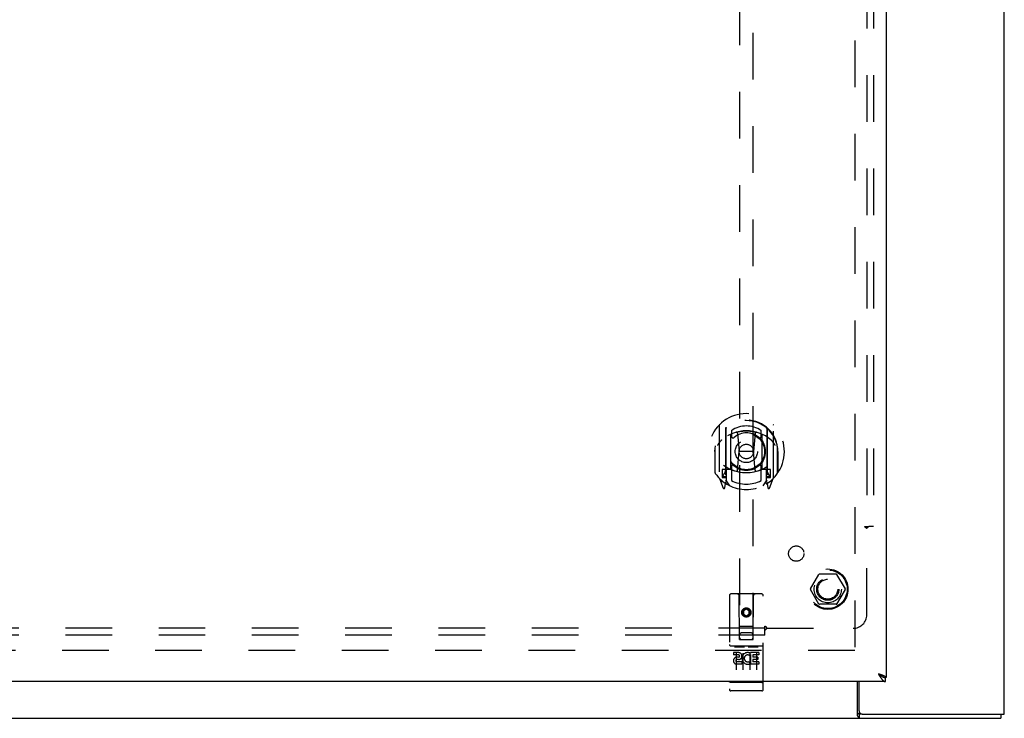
# Model space of a CAD drawing. Header units: inches. Extents: x 0 to 156, y 0 to 101.
# Tile 4 of 10: x 54 to 73, y 27 to 40. Entities that reach past the tile are written whole.
import ezdxf

# ---------------------------------------------------------------- set-up
doc = ezdxf.new("R2010")
doc.units = ezdxf.units.IN
doc.header["$LTSCALE"] = 8.587481
doc.header["$MEASUREMENT"] = 0
doc.linetypes.add('HIDDEN', pattern=[0.2, 0.1, -0.1])
doc.layers.get('0').update_dxf_attribs({"linetype": 'CONTINUOUS'})
for name, color, linetype in [('DEFAULT_2', 8, 'HIDDEN'), ('DOOR_ASSEMBLY', 7, 'CONTINUOUS'), ('SUBPANEL', 7, 'CONTINUOUS')]:
    doc.layers.add(name, color=color, linetype=linetype)

msp = doc.modelspace()

# ---------------------------------------------------------------- linework, layer by layer
at = {"color": 3, "linetype": 'Continuous'}
for p, q in [((72.534, 27.134), (72.534, 74.984)), ((69.832, 27.102), (69.832, 27.734)), ((69.859, 27.194), (69.859, 27.734)), ((35.222, 27.059), (72.471, 27.059)), ((69.919, 27.134), (72.534, 27.134))]:
    msp.add_line(p, q, dxfattribs=at)
at = {"color": 7, "linetype": 'Continuous'}
for p, q in [((69.919, 27.134), (69.862, 27.134)), ((69.862, 27.134), (69.862, 27.059)), ((72.471, 27.134), (72.471, 27.059))]:
    msp.add_line(p, q, dxfattribs=at)
msp.add_lwpolyline([(69.832, 27.154), (69.834, 27.155), (69.835, 27.155), (69.836, 27.155), (69.837, 27.154), (69.839, 27.154), (69.84, 27.154), (69.841, 27.153), (69.842, 27.152), (69.843, 27.151), (69.845, 27.15), (69.846, 27.149), (69.847, 27.148), (69.848, 27.147), (69.849, 27.145), (69.85, 27.144), (69.851, 27.142), (69.852, 27.141), (69.853, 27.139), (69.854, 27.138), (69.855, 27.137), (69.857, 27.136), (69.858, 27.135), (69.859, 27.134), (69.86, 27.134), (69.861, 27.134), (69.862, 27.134)], dxfattribs=at)
at = {"color": 3, "linetype": 'Continuous'}
for points in [[(69.832, 27.102), (69.833, 27.1), (69.834, 27.099), (69.836, 27.097), (69.837, 27.095), (69.838, 27.093), (69.839, 27.09), (69.84, 27.088), (69.841, 27.085), (69.843, 27.08)], [(69.843, 27.08), (69.845, 27.078), (69.846, 27.075), (69.847, 27.073), (69.848, 27.071), (69.849, 27.069), (69.85, 27.067), (69.851, 27.065), (69.852, 27.064), (69.854, 27.063), (69.855, 27.062), (69.856, 27.061), (69.857, 27.06), (69.858, 27.059), (69.86, 27.059), (69.861, 27.059), (69.862, 27.059)]]:
    msp.add_lwpolyline(points, dxfattribs=at)
msp.add_arc((69.919, 27.194), 0.06, 180, 270, dxfattribs=at)
at = {"layer": 'DEFAULT_2', "color": 8, "linetype": 'HIDDEN'}
for p, q in [((69.784, 73.884), (69.784, 28.234)), ((68.967, 29.439), (69.121, 29.706)), ((69.439, 29.711), (69.13, 29.711)), ((69.447, 29.706), (69.602, 29.439)), ((69.121, 29.161), (68.967, 29.429)), ((69.602, 29.429), (69.447, 29.161)), ((69.439, 29.156), (69.13, 29.156)), ((69.784, 28.309), (36.409, 28.309))]:
    msp.add_line(p, q, dxfattribs=at)
for radius in [0.372, 0.356, 0.204, 0.183]:
    msp.add_circle((69.284, 29.434), radius, dxfattribs=at)
for centre, start, end in [((69.13, 29.701), 90.0113, 149.988), ((69.439, 29.701), 30.0108, 89.9876), ((68.975, 29.434), 150.0117, 209.9873), ((69.593, 29.434), 330.0117, 29.9873), ((69.13, 29.166), 210.0108, 269.9876), ((69.439, 29.166), 270.0113, 329.988)]:
    msp.add_arc(centre, 0.01, start, end, dxfattribs=at)
at = {"layer": 'DOOR_ASSEMBLY', "color": 3, "linetype": 'Continuous'}
for p, q in [((70.359, 74.309), (70.359, 27.809)), ((70.214, 27.879), (70.23, 27.874)), ((70.226, 27.858), (70.231, 27.85)), ((70.23, 27.874), (70.241, 27.87)), ((70.241, 27.87), (70.249, 27.868)), ((70.249, 27.868), (70.257, 27.865)), ((70.257, 27.865), (70.264, 27.863)), ((70.264, 27.863), (70.271, 27.86)), ((70.346, 27.734), (35.297, 27.734))]:
    msp.add_line(p, q, dxfattribs=at)
at = {"layer": 'DOOR_ASSEMBLY', "color": 8, "linetype": 'HIDDEN'}
for p, q in [((67.659, 48.889), (67.659, 28.506)), ((67.909, 28.506), (67.909, 48.889)), ((67.284, 32.45), (67.284, 31.482)), ((67.402, 32.396), (67.402, 31.38)), ((67.409, 32.391), (67.409, 31.388)), ((67.502, 31.648), (67.502, 32.279)), ((67.509, 32.352), (67.509, 32.249)), ((67.621, 32.305), (67.652, 31.966)), ((67.947, 32.305), (67.917, 31.966)), ((68.059, 32.249), (68.059, 32.352)), ((68.067, 32.279), (68.067, 31.648)), ((68.159, 32.391), (68.159, 31.388)), ((68.167, 32.396), (68.167, 31.38)), ((68.284, 31.482), (68.284, 32.45)), ((67.202, 31.966), (67.217, 31.966)), ((67.202, 31.966), (67.202, 31.578)), ((67.209, 32.033), (67.209, 32.035)), ((67.209, 31.575), (67.209, 32.033)), ((67.621, 31.622), (67.652, 31.966)), ((67.917, 31.966), (67.652, 31.966)), ((67.947, 31.622), (67.917, 31.966)), ((68.367, 31.966), (68.352, 31.966)), ((68.359, 31.575), (68.359, 32.033)), ((68.367, 31.966), (68.367, 31.578)), ((67.402, 31.637), (67.342, 31.637)), ((67.342, 31.637), (67.342, 31.487)), ((67.379, 31.561), (67.35, 31.515)), ((67.412, 31.62), (67.412, 31.413)), ((67.502, 31.638), (67.429, 31.638)), ((67.497, 31.64), (67.432, 31.64)), ((67.509, 31.688), (67.509, 31.435)), ((68.059, 31.435), (68.059, 31.688)), ((68.139, 31.638), (68.067, 31.638)), ((68.137, 31.64), (68.071, 31.64)), ((68.157, 31.413), (68.157, 31.62)), ((68.227, 31.637), (68.167, 31.637)), ((68.218, 31.515), (68.189, 31.561)), ((68.227, 31.487), (68.227, 31.637)), ((67.289, 31.472), (67.359, 31.296)), ((67.342, 31.487), (67.402, 31.487)), ((67.354, 31.507), (67.409, 31.507)), ((67.38, 31.396), (67.385, 31.393)), ((67.387, 31.299), (67.402, 31.38)), ((67.479, 31.338), (67.409, 31.447)), ((68.159, 31.447), (68.089, 31.338)), ((68.159, 31.507), (68.214, 31.507)), ((68.167, 31.487), (68.227, 31.487)), ((68.167, 31.38), (68.181, 31.299)), ((68.187, 31.396), (68.188, 31.396)), ((68.188, 31.396), (68.188, 31.396)), ((68.21, 31.296), (68.28, 31.472)), ((67.472, 29.316), (67.472, 27.591)), ((68.067, 29.346), (67.502, 29.346)), ((67.658, 28.506), (67.654, 29.316)), ((67.911, 28.506), (67.914, 29.316)), ((68.097, 27.591), (68.097, 29.316)), ((67.784, 29.079), (67.722, 29.042)), ((67.722, 29.042), (67.732, 29.037)), ((67.722, 29.042), (67.722, 28.97)), ((67.784, 29.067), (67.732, 29.037)), ((67.732, 29.037), (67.732, 28.976)), ((67.847, 29.042), (67.784, 29.079)), ((67.784, 29.079), (67.784, 29.067)), ((67.837, 29.037), (67.784, 29.067)), ((67.847, 29.042), (67.837, 29.037)), ((67.837, 28.976), (67.837, 29.037)), ((67.847, 28.97), (67.847, 29.042)), ((67.722, 28.97), (67.732, 28.976)), ((67.722, 28.97), (67.784, 28.934)), ((67.732, 28.976), (67.784, 28.946)), ((67.784, 28.946), (67.837, 28.976)), ((67.784, 28.934), (67.847, 28.97)), ((67.784, 28.934), (67.784, 28.946)), ((67.847, 28.97), (67.837, 28.976)), ((67.657, 28.756), (67.912, 28.756)), ((67.658, 28.506), (67.659, 28.506)), ((67.659, 28.506), (67.909, 28.506)), ((67.869, 28.631), (67.699, 28.631)), ((67.909, 28.506), (67.911, 28.506)), ((68.067, 28.389), (67.502, 28.389)), ((67.573, 28.373), (67.745, 28.373)), ((67.823, 28.373), (67.995, 28.373)), ((67.64, 28.267), (67.547, 28.267)), ((67.547, 28.267), (67.547, 28.225)), ((67.64, 28.225), (67.547, 28.225)), ((67.597, 28.258), (67.597, 27.952)), ((67.644, 28.181), (67.597, 28.181)), ((67.64, 28.14), (67.611, 28.14)), ((67.722, 28.258), (67.722, 27.952)), ((67.835, 28.102), (67.852, 28.063)), ((67.847, 28.258), (67.847, 27.952)), ((67.86, 28.231), (67.847, 28.213)), ((67.856, 28.257), (67.86, 28.255)), ((68.016, 28.267), (67.86, 28.267)), ((67.86, 28.267), (67.86, 28.255)), ((67.86, 28.231), (67.86, 28.054)), ((68.016, 28.225), (67.902, 28.225)), ((67.902, 28.225), (67.902, 28.181)), ((67.995, 28.181), (67.902, 28.181)), ((67.995, 28.139), (67.902, 28.139)), ((67.902, 28.139), (67.902, 28.096)), ((67.972, 28.258), (67.972, 27.952)), ((67.995, 28.181), (67.995, 28.139)), ((68.016, 28.267), (68.016, 28.225)), ((67.704, 28.096), (67.611, 28.096)), ((67.704, 28.054), (67.611, 28.054)), ((67.704, 28.096), (67.704, 28.054)), ((68.016, 28.054), (67.86, 28.054)), ((68.016, 28.096), (67.902, 28.096)), ((68.016, 28.096), (68.016, 28.054)), ((67.489, 27.72), (67.488, 27.72)), ((67.49, 27.72), (67.489, 27.72)), ((67.491, 27.72), (67.49, 27.72)), ((67.491, 27.72), (67.491, 27.72)), ((67.494, 27.719), (67.493, 27.719)), ((67.493, 27.719), (67.493, 27.719)), ((67.495, 27.719), (67.494, 27.719)), ((67.496, 27.719), (67.495, 27.719)), ((67.497, 27.719), (67.496, 27.719)), ((67.498, 27.719), (67.497, 27.719)), ((67.497, 27.719), (67.497, 27.719)), ((67.499, 27.719), (67.498, 27.719)), ((67.5, 27.719), (67.499, 27.719)), ((67.501, 27.719), (67.5, 27.719)), ((67.502, 27.719), (67.501, 27.719)), ((68.067, 27.719), (67.502, 27.719)), ((68.067, 27.561), (67.502, 27.561)), ((68.067, 27.719), (68.068, 27.719)), ((68.068, 27.719), (68.069, 27.719)), ((68.069, 27.719), (68.07, 27.719)), ((68.07, 27.719), (68.071, 27.719)), ((68.07, 27.719), (68.07, 27.719)), ((68.071, 27.719), (68.072, 27.719)), ((68.072, 27.719), (68.073, 27.719)), ((68.073, 27.719), (68.074, 27.719)), ((68.074, 27.719), (68.075, 27.719)), ((68.075, 27.719), (68.076, 27.719)), ((68.075, 27.719), (68.075, 27.719)), ((68.076, 27.719), (68.077, 27.72)), ((68.077, 27.72), (68.078, 27.72)), ((68.078, 27.72), (68.079, 27.72)), ((68.079, 27.72), (68.08, 27.72)), ((68.079, 27.72), (68.079, 27.72)), ((68.08, 27.72), (68.081, 27.72))]:
    msp.add_line(p, q, dxfattribs=at)
at = {"layer": 'DOOR_ASSEMBLY', "color": 7, "linetype": 'Continuous'}
for p, q in [((70.214, 27.879), (70.224, 27.873)), ((70.214, 27.879), (70.221, 27.873)), ((70.221, 27.873), (70.228, 27.867)), ((70.224, 27.873), (70.228, 27.869)), ((70.228, 27.867), (70.233, 27.863)), ((70.233, 27.863), (70.238, 27.859)), ((70.238, 27.859), (70.242, 27.855)), ((70.359, 27.809), (70.346, 27.809)), ((70.346, 27.734), (70.346, 27.809))]:
    msp.add_line(p, q, dxfattribs=at)
at = {"layer": 'DOOR_ASSEMBLY', "color": 8, "linetype": 'HIDDEN'}
for points in [[(67.596, 32.323), (67.602, 32.324), (67.607, 32.326), (67.612, 32.327), (67.618, 32.329), (67.623, 32.33), (67.629, 32.331), (67.634, 32.332), (67.64, 32.334), (67.645, 32.335), (67.651, 32.336), (67.656, 32.337), (67.662, 32.338), (67.667, 32.339), (67.673, 32.34), (67.678, 32.341), (67.684, 32.341), (67.689, 32.342), (67.695, 32.343), (67.7, 32.344), (67.706, 32.344), (67.712, 32.345), (67.717, 32.345), (67.723, 32.346), (67.728, 32.346), (67.734, 32.347), (67.739, 32.347), (67.745, 32.348), (67.751, 32.348), (67.756, 32.348), (67.762, 32.348), (67.767, 32.348), (67.773, 32.349), (67.779, 32.349), (67.784, 32.349), (67.79, 32.349), (67.795, 32.349), (67.801, 32.348), (67.807, 32.348), (67.812, 32.348), (67.818, 32.348), (67.823, 32.348), (67.829, 32.347), (67.834, 32.347), (67.84, 32.346), (67.846, 32.346), (67.851, 32.345), (67.857, 32.345), (67.862, 32.344), (67.868, 32.344), (67.873, 32.343), (67.879, 32.342), (67.885, 32.341), (67.89, 32.341), (67.896, 32.34), (67.901, 32.339), (67.907, 32.338), (67.912, 32.337), (67.918, 32.336), (67.923, 32.335), (67.929, 32.334), (67.934, 32.332), (67.94, 32.331), (67.945, 32.33), (67.95, 32.329), (67.956, 32.327), (67.961, 32.326), (67.967, 32.324), (67.972, 32.323)], [(67.33, 32.181), (67.328, 32.18), (67.327, 32.178), (67.325, 32.177), (67.324, 32.176), (67.322, 32.174), (67.32, 32.172), (67.319, 32.171), (67.317, 32.169), (67.315, 32.167), (67.313, 32.165), (67.312, 32.163), (67.31, 32.161), (67.308, 32.159), (67.306, 32.157), (67.304, 32.155), (67.302, 32.153), (67.3, 32.15), (67.298, 32.148), (67.296, 32.145), (67.293, 32.142), (67.291, 32.139), (67.289, 32.136), (67.287, 32.133), (67.284, 32.13), (67.282, 32.127), (67.28, 32.123), (67.277, 32.12), (67.274, 32.116), (67.272, 32.112), (67.269, 32.108), (67.266, 32.104), (67.264, 32.099), (67.261, 32.095), (67.258, 32.09), (67.255, 32.085), (67.252, 32.079)], [(68.317, 32.079), (68.314, 32.085), (68.311, 32.09), (68.308, 32.095), (68.305, 32.099), (68.302, 32.104), (68.299, 32.108), (68.296, 32.112), (68.294, 32.116), (68.291, 32.12), (68.289, 32.123), (68.286, 32.127), (68.284, 32.13), (68.282, 32.133), (68.279, 32.136), (68.277, 32.139), (68.275, 32.142), (68.273, 32.145), (68.271, 32.148), (68.268, 32.15), (68.266, 32.153), (68.264, 32.155), (68.262, 32.157), (68.261, 32.159), (68.259, 32.161), (68.257, 32.163), (68.255, 32.165), (68.253, 32.167), (68.251, 32.169), (68.25, 32.171), (68.248, 32.172), (68.246, 32.174), (68.245, 32.176), (68.243, 32.177), (68.242, 32.178), (68.24, 32.18), (68.238, 32.181)], [(67.567, 28.372), (67.567, 28.372), (67.567, 28.372), (67.567, 28.372), (67.567, 28.372), (67.567, 28.372), (67.567, 28.372), (67.567, 28.372), (67.567, 28.372), (67.567, 28.372), (67.568, 28.372), (67.568, 28.372), (67.568, 28.372), (67.568, 28.372), (67.568, 28.372), (67.568, 28.372), (67.568, 28.373), (67.568, 28.373), (67.569, 28.373), (67.569, 28.373), (67.569, 28.373), (67.569, 28.373), (67.569, 28.373), (67.569, 28.373), (67.569, 28.373), (67.569, 28.373), (67.57, 28.373), (67.57, 28.373), (67.57, 28.373), (67.57, 28.373), (67.57, 28.373), (67.57, 28.373), (67.571, 28.373), (67.571, 28.373), (67.571, 28.373), (67.571, 28.373), (67.571, 28.373), (67.571, 28.373), (67.572, 28.373), (67.572, 28.373), (67.572, 28.373), (67.572, 28.373), (67.572, 28.373), (67.573, 28.373), (67.573, 28.373), (67.573, 28.373)], [(67.745, 28.373), (67.745, 28.373), (67.745, 28.373), (67.746, 28.373), (67.746, 28.373), (67.746, 28.373), (67.746, 28.373), (67.746, 28.373), (67.747, 28.373), (67.747, 28.373), (67.747, 28.373), (67.747, 28.373), (67.747, 28.373), (67.748, 28.373), (67.748, 28.373), (67.748, 28.373), (67.748, 28.373), (67.748, 28.373), (67.748, 28.373), (67.749, 28.373), (67.749, 28.373), (67.749, 28.373), (67.749, 28.373), (67.749, 28.373), (67.749, 28.373), (67.749, 28.373), (67.75, 28.373), (67.75, 28.373), (67.75, 28.373), (67.75, 28.373), (67.75, 28.373), (67.75, 28.372), (67.75, 28.372), (67.75, 28.372), (67.75, 28.372), (67.751, 28.372), (67.751, 28.372), (67.751, 28.372), (67.751, 28.372), (67.751, 28.372), (67.751, 28.372), (67.751, 28.372), (67.751, 28.372), (67.751, 28.372), (67.751, 28.372), (67.752, 28.372), (67.752, 28.372)], [(67.817, 28.372), (67.817, 28.372), (67.817, 28.372), (67.817, 28.372), (67.817, 28.372), (67.817, 28.372), (67.817, 28.372), (67.817, 28.372), (67.817, 28.372), (67.818, 28.372), (67.818, 28.372), (67.818, 28.372), (67.818, 28.372), (67.818, 28.372), (67.818, 28.372), (67.818, 28.372), (67.818, 28.373), (67.818, 28.373), (67.819, 28.373), (67.819, 28.373), (67.819, 28.373), (67.819, 28.373), (67.819, 28.373), (67.819, 28.373), (67.819, 28.373), (67.819, 28.373), (67.82, 28.373), (67.82, 28.373), (67.82, 28.373), (67.82, 28.373), (67.82, 28.373), (67.82, 28.373), (67.821, 28.373), (67.821, 28.373), (67.821, 28.373), (67.821, 28.373), (67.821, 28.373), (67.821, 28.373), (67.822, 28.373), (67.822, 28.373), (67.822, 28.373), (67.822, 28.373), (67.822, 28.373), (67.823, 28.373), (67.823, 28.373), (67.823, 28.373)], [(67.995, 28.373), (67.995, 28.373), (67.995, 28.373), (67.996, 28.373), (67.996, 28.373), (67.996, 28.373), (67.996, 28.373), (67.996, 28.373), (67.997, 28.373), (67.997, 28.373), (67.997, 28.373), (67.997, 28.373), (67.997, 28.373), (67.998, 28.373), (67.998, 28.373), (67.998, 28.373), (67.998, 28.373), (67.998, 28.373), (67.998, 28.373), (67.999, 28.373), (67.999, 28.373), (67.999, 28.373), (67.999, 28.373), (67.999, 28.373), (67.999, 28.373), (67.999, 28.373), (68, 28.373), (68, 28.373), (68, 28.373), (68, 28.373), (68, 28.373), (68, 28.372), (68, 28.372), (68, 28.372), (68, 28.372), (68.001, 28.372), (68.001, 28.372), (68.001, 28.372), (68.001, 28.372), (68.001, 28.372), (68.001, 28.372), (68.001, 28.372), (68.001, 28.372), (68.001, 28.372), (68.001, 28.372), (68.002, 28.372), (68.002, 28.372)], [(67.488, 27.72), (67.488, 27.72), (67.487, 27.72), (67.487, 27.72), (67.486, 27.72), (67.486, 27.72), (67.486, 27.72), (67.485, 27.72), (67.485, 27.72), (67.485, 27.72), (67.484, 27.72), (67.484, 27.721), (67.484, 27.721), (67.483, 27.721), (67.483, 27.721), (67.483, 27.721), (67.482, 27.721), (67.482, 27.721), (67.482, 27.721), (67.481, 27.721), (67.481, 27.721), (67.481, 27.721), (67.48, 27.721), (67.48, 27.721), (67.48, 27.721), (67.48, 27.722), (67.479, 27.722), (67.479, 27.722), (67.479, 27.722), (67.478, 27.722), (67.478, 27.722), (67.478, 27.722), (67.478, 27.722), (67.477, 27.722), (67.477, 27.722), (67.477, 27.722), (67.477, 27.722), (67.476, 27.722), (67.476, 27.723), (67.476, 27.723), (67.476, 27.723), (67.476, 27.723), (67.475, 27.723), (67.475, 27.723), (67.475, 27.723), (67.475, 27.723), (67.475, 27.723), (67.474, 27.723), (67.474, 27.724), (67.474, 27.724), (67.474, 27.724), (67.474, 27.724), (67.474, 27.724), (67.473, 27.724), (67.473, 27.724), (67.473, 27.724), (67.473, 27.724), (67.473, 27.724), (67.473, 27.724), (67.473, 27.725), (67.473, 27.725), (67.472, 27.725), (67.472, 27.725), (67.472, 27.725), (67.472, 27.725), (67.472, 27.725), (67.472, 27.725), (67.472, 27.725), (67.472, 27.725), (67.472, 27.726), (67.472, 27.726), (67.472, 27.726), (67.472, 27.726), (67.472, 27.726), (67.472, 27.726), (67.472, 27.726), (67.472, 27.726), (67.472, 27.726), (67.472, 27.727)], [(67.493, 27.719), (67.492, 27.72), (67.491, 27.72)], [(68.081, 27.72), (68.081, 27.72), (68.082, 27.72), (68.082, 27.72), (68.082, 27.72), (68.083, 27.72), (68.083, 27.72), (68.083, 27.72), (68.084, 27.72), (68.084, 27.72), (68.084, 27.721), (68.085, 27.721), (68.085, 27.721), (68.085, 27.721), (68.086, 27.721), (68.086, 27.721), (68.086, 27.721), (68.087, 27.721), (68.087, 27.721), (68.087, 27.721), (68.088, 27.721), (68.088, 27.721), (68.088, 27.721), (68.088, 27.721), (68.089, 27.722), (68.089, 27.722), (68.089, 27.722), (68.09, 27.722), (68.09, 27.722), (68.09, 27.722), (68.09, 27.722), (68.091, 27.722), (68.091, 27.722), (68.091, 27.722), (68.091, 27.722), (68.092, 27.722), (68.092, 27.722), (68.092, 27.723), (68.092, 27.723), (68.092, 27.723), (68.093, 27.723), (68.093, 27.723), (68.093, 27.723), (68.093, 27.723), (68.093, 27.723), (68.094, 27.723), (68.094, 27.723), (68.094, 27.724), (68.094, 27.724), (68.094, 27.724), (68.095, 27.724), (68.095, 27.724), (68.095, 27.724), (68.095, 27.724), (68.095, 27.724), (68.095, 27.724), (68.095, 27.724), (68.095, 27.724), (68.096, 27.725), (68.096, 27.725), (68.096, 27.725), (68.096, 27.725), (68.096, 27.725), (68.096, 27.725), (68.096, 27.725), (68.096, 27.725), (68.096, 27.725), (68.096, 27.725), (68.096, 27.726), (68.096, 27.726), (68.097, 27.726), (68.097, 27.726), (68.097, 27.726), (68.097, 27.726), (68.097, 27.726), (68.097, 27.726), (68.097, 27.726), (68.097, 27.727)]]:
    msp.add_lwpolyline(points, dxfattribs=at)
at = {"layer": 'DOOR_ASSEMBLY', "color": 3, "linetype": 'Continuous'}
for points in [[(70.214, 27.879), (70.217, 27.875), (70.226, 27.858)], [(70.231, 27.85), (70.233, 27.846), (70.238, 27.838)], [(70.238, 27.838), (70.24, 27.835), (70.242, 27.831), (70.245, 27.827), (70.247, 27.823), (70.25, 27.819), (70.252, 27.816), (70.254, 27.812)], [(70.254, 27.812), (70.257, 27.808), (70.259, 27.805), (70.261, 27.801), (70.264, 27.798), (70.266, 27.795), (70.268, 27.791), (70.271, 27.788), (70.273, 27.785), (70.275, 27.782), (70.278, 27.779), (70.28, 27.776), (70.283, 27.773), (70.285, 27.77), (70.287, 27.768), (70.29, 27.765), (70.292, 27.763), (70.294, 27.76), (70.297, 27.758), (70.299, 27.756), (70.301, 27.754), (70.304, 27.752), (70.306, 27.75), (70.308, 27.748), (70.311, 27.746), (70.313, 27.745), (70.316, 27.743), (70.318, 27.742), (70.32, 27.74), (70.323, 27.739), (70.325, 27.738), (70.327, 27.737), (70.33, 27.736), (70.332, 27.736), (70.334, 27.735), (70.337, 27.735), (70.339, 27.734), (70.341, 27.734), (70.344, 27.734), (70.346, 27.734)], [(70.271, 27.86), (70.279, 27.858), (70.282, 27.857)], [(70.282, 27.857), (70.286, 27.856), (70.289, 27.854), (70.292, 27.853), (70.296, 27.852), (70.299, 27.851), (70.302, 27.85), (70.305, 27.848), (70.308, 27.847), (70.311, 27.846), (70.314, 27.845), (70.317, 27.844), (70.319, 27.842), (70.322, 27.841), (70.325, 27.84), (70.327, 27.839), (70.33, 27.838), (70.332, 27.836), (70.334, 27.835), (70.336, 27.834), (70.338, 27.833), (70.34, 27.832), (70.342, 27.83), (70.344, 27.829), (70.346, 27.828), (70.347, 27.827), (70.349, 27.825), (70.35, 27.824), (70.352, 27.823), (70.353, 27.822), (70.354, 27.821), (70.355, 27.819), (70.356, 27.818), (70.357, 27.817), (70.357, 27.816), (70.358, 27.815), (70.358, 27.813), (70.359, 27.812), (70.359, 27.811), (70.359, 27.81), (70.359, 27.809)]]:
    msp.add_lwpolyline(points, dxfattribs=at)
at = {"layer": 'DOOR_ASSEMBLY', "color": 7, "linetype": 'Continuous'}
for points in [[(70.228, 27.869), (70.233, 27.866), (70.235, 27.865), (70.238, 27.863), (70.24, 27.862), (70.242, 27.86), (70.244, 27.859), (70.246, 27.857), (70.248, 27.856), (70.251, 27.854), (70.253, 27.853), (70.255, 27.851), (70.256, 27.85), (70.258, 27.848), (70.26, 27.847), (70.262, 27.845), (70.264, 27.844), (70.265, 27.842), (70.267, 27.841), (70.268, 27.839), (70.27, 27.838), (70.271, 27.836), (70.273, 27.834), (70.274, 27.833), (70.274, 27.833)], [(70.242, 27.855), (70.245, 27.854), (70.247, 27.852), (70.25, 27.85), (70.252, 27.848), (70.254, 27.846), (70.257, 27.845), (70.259, 27.843), (70.261, 27.841), (70.264, 27.84), (70.266, 27.838), (70.268, 27.837), (70.271, 27.835), (70.273, 27.833)], [(70.273, 27.833), (70.275, 27.832), (70.278, 27.831), (70.28, 27.829), (70.283, 27.828)], [(70.283, 27.828), (70.285, 27.826), (70.287, 27.825), (70.29, 27.824), (70.292, 27.823), (70.294, 27.822), (70.297, 27.82), (70.299, 27.819), (70.301, 27.818), (70.304, 27.817), (70.306, 27.816), (70.308, 27.816), (70.311, 27.815), (70.313, 27.814), (70.316, 27.813), (70.318, 27.813), (70.32, 27.812), (70.323, 27.811), (70.325, 27.811), (70.327, 27.81), (70.33, 27.81), (70.332, 27.81), (70.334, 27.809), (70.337, 27.809), (70.339, 27.809), (70.341, 27.809), (70.344, 27.809), (70.346, 27.809)]]:
    msp.add_lwpolyline(points, dxfattribs=at)
at = {"layer": 'DOOR_ASSEMBLY', "color": 8, "linetype": 'HIDDEN'}
for centre, radius in [((67.784, 31.968), 0.35), ((67.784, 31.968), 0.335), ((67.784, 31.968), 0.205), ((67.784, 31.968), 0.133), ((67.784, 29.006), 0.085), ((67.784, 29.006), 0.0845)]:
    msp.add_circle(centre, radius, dxfattribs=at)
for centre, radius, start, end in [((67.784, 31.966), 0.7, 305.5126, 234.4874), ((67.784, 31.964), 0.583, 0.2464, 179.7536), ((67.784, 31.958), 0.58, 7.6622, 172.3378), ((67.299, 32.45), 0.015, 135.0748, 180), ((68.269, 32.45), 0.015, 0, 44.9252), ((67.784, 31.649), 0.7, 49.529, 130.471), ((67.417, 32.396), 0.015, 130.3587, 180), ((67.429, 32.391), 0.02, 129.3378, 179.9984), ((67.517, 32.279), 0.015, 112.9863, 180), ((67.784, 31.958), 0.48, 55.0461, 124.9539), ((67.784, 31.968), 0.343, 48.8739, 131.1261), ((67.602, 32.304), 0.02, 5.0796, 105.5752), ((67.967, 32.304), 0.02, 74.4248, 174.9204), ((68.052, 32.279), 0.015, 0, 67.0137), ((68.139, 32.391), 0.02, 0, 50.6594), ((68.152, 32.396), 0.015, 0, 49.6413), ((67.539, 32.249), 0.03, 180, 311.1261), ((68.029, 32.249), 0.03, 228.8739, 360), ((67.229, 32.033), 0.02, 172.3378, 180), ((68.339, 32.033), 0.02, 0, 7.6622), ((67.229, 31.575), 0.02, 180, 215.2961), ((67.784, 31.968), 0.7, 215.2961, 324.7039), ((67.784, 32.279), 0.7, 233.2319, 306.7681), ((67.221, 31.662), 0.188, 327.3208, 360), ((67.429, 31.618), 0.02, 90, 180), ((67.432, 31.62), 0.02, 90, 180), ((67.497, 31.62), 0.02, 66.536, 90), ((67.517, 31.648), 0.015, 180, 247.0137), ((67.784, 32.281), 0.7, 246.536, 293.464), ((67.539, 31.688), 0.03, 48.8739, 180), ((67.784, 31.968), 0.343, 228.8739, 311.1261), ((67.601, 31.624), 0.02, 254.3869, 354.9204), ((67.967, 31.624), 0.02, 185.0796, 285.6131), ((68.029, 31.688), 0.03, 0, 131.1261), ((68.052, 31.648), 0.015, 292.9863, 360), ((68.071, 31.62), 0.02, 90, 113.464), ((68.137, 31.62), 0.02, 0, 90), ((68.139, 31.618), 0.02, 0, 90), ((68.347, 31.662), 0.188, 180, 212.6792), ((68.339, 31.575), 0.02, 324.7039, 360), ((67.299, 31.482), 0.015, 180, 224.9252), ((67.354, 31.512), 0.005, 147.3208, 270), ((67.389, 31.413), 0.02, 234.4874, 360), ((67.392, 31.413), 0.02, 234.7457, 360), ((67.429, 31.388), 0.02, 180, 238.5295), ((67.784, 31.968), 0.6, 242.7204, 297.2796), ((68.139, 31.388), 0.02, 301.4688, 359.9992), ((68.177, 31.413), 0.02, 180, 305.2543), ((68.179, 31.413), 0.02, 180, 305.5126), ((68.214, 31.512), 0.005, 270, 32.6792), ((68.269, 31.482), 0.015, 315.0748, 360), ((67.373, 31.302), 0.015, 201.8041, 350), ((68.196, 31.302), 0.015, 190, 338.1959), ((67.502, 29.316), 0.03, 90, 180), ((67.624, 29.316), 0.03, 0, 90), ((67.944, 29.316), 0.03, 90, 180), ((68.067, 29.316), 0.03, 0, 90), ((67.699, 28.591), 0.04, 90, 180), ((67.699, 28.546), 0.04, 180, 270), ((67.869, 28.591), 0.04, 0, 90), ((67.869, 28.546), 0.04, 270, 360), ((67.502, 28.419), 0.03, 180, 270), ((68.067, 28.419), 0.03, 270, 360), ((67.611, 28.118), 0.0644, 102.2995, 270.0775), ((67.611, 28.118), 0.0219, 89.9011, 270), ((67.64, 28.204), 0.0635, 270, 90), ((67.64, 28.203), 0.0219, 280.307, 90), ((67.81, 28.161), 0.107, 64.2636, 293.4027), ((67.81, 28.161), 0.0639, 54.8895, 293.4026), ((67.502, 27.591), 0.03, 180, 270), ((68.067, 27.591), 0.03, 270, 360)]:
    msp.add_arc(centre, radius, start, end, dxfattribs=at)
at = {"layer": 'SUBPANEL', "color": 8, "linetype": 'HIDDEN'}
for p, q in [((70.003, 71.527), (70.003, 30.59)), ((70.128, 71.527), (70.128, 30.59)), ((69.962, 30.59), (70.041, 30.59)), ((70.003, 28.965), (70.003, 30.555)), ((70.128, 30.59), (70.041, 30.59)), ((68.128, 28.715), (39.19, 28.715)), ((68.128, 28.676), (68.128, 28.756)), ((68.128, 28.59), (68.128, 28.676)), ((68.145, 28.696), (68.149, 28.7)), ((68.149, 28.7), (68.153, 28.704)), ((68.15, 28.735), (68.154, 28.728)), ((68.163, 28.715), (69.753, 28.715)), ((68.128, 28.59), (39.19, 28.59))]:
    msp.add_line(p, q, dxfattribs=at)
for points in [[(69.962, 30.59), (69.963, 30.588), (69.963, 30.587), (69.964, 30.585), (69.965, 30.584), (69.966, 30.582), (69.967, 30.581), (69.968, 30.579), (69.969, 30.578), (69.971, 30.577), (69.972, 30.575), (69.974, 30.574), (69.975, 30.573), (69.977, 30.571), (69.979, 30.57), (69.981, 30.569), (69.983, 30.568), (69.99, 30.564)], [(69.99, 30.564), (69.992, 30.563), (69.994, 30.561), (69.996, 30.56), (69.998, 30.558), (70, 30.557), (70.001, 30.556), (70.003, 30.555)], [(70.022, 30.573), (70.015, 30.566), (70.013, 30.564), (70.011, 30.562), (70.009, 30.561), (70.008, 30.559), (70.006, 30.557), (70.004, 30.556), (70.003, 30.555)], [(70.041, 30.59), (70.039, 30.588), (70.037, 30.587), (70.035, 30.585), (70.033, 30.584), (70.031, 30.582), (70.03, 30.58), (70.028, 30.579), (70.026, 30.577), (70.025, 30.576), (70.023, 30.574), (70.022, 30.573)], [(68.128, 28.756), (68.13, 28.755), (68.131, 28.754), (68.133, 28.754), (68.134, 28.753), (68.136, 28.752), (68.137, 28.751), (68.138, 28.75), (68.14, 28.748), (68.141, 28.747), (68.143, 28.745), (68.144, 28.744), (68.145, 28.742), (68.146, 28.741), (68.148, 28.739), (68.149, 28.737), (68.15, 28.735)], [(68.128, 28.676), (68.129, 28.678), (68.131, 28.68), (68.132, 28.682), (68.134, 28.684), (68.135, 28.686), (68.136, 28.687), (68.138, 28.689), (68.139, 28.69), (68.141, 28.692), (68.142, 28.693), (68.144, 28.695), (68.145, 28.696)], [(68.153, 28.704), (68.154, 28.705), (68.156, 28.707), (68.158, 28.709), (68.159, 28.711), (68.161, 28.712), (68.162, 28.714), (68.163, 28.715)], [(68.154, 28.728), (68.155, 28.726), (68.157, 28.724), (68.158, 28.722), (68.159, 28.72), (68.161, 28.718), (68.162, 28.716), (68.163, 28.715)]]:
    msp.add_lwpolyline(points, dxfattribs=at)
for centre, radius in [((68.704, 30.089), 0.141), ((69.284, 29.434), 0.25)]:
    msp.add_circle(centre, radius, dxfattribs=at)
msp.add_arc((69.753, 28.965), 0.25, 270, 360, dxfattribs=at)

doc.saveas('drawing.dxf')
